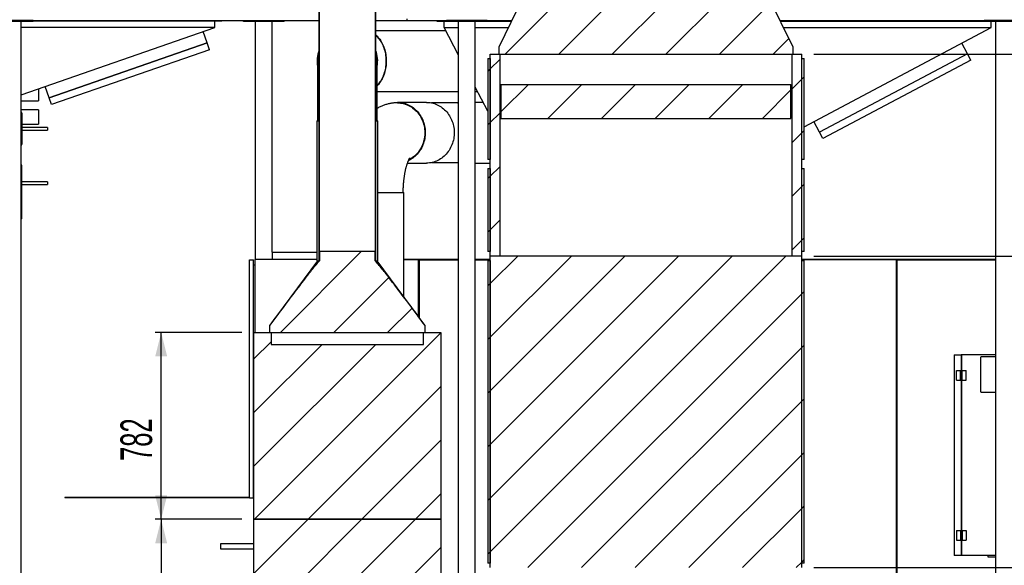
# Model space of a CAD drawing. Header units: millimetres. Extents: x 250 to 59450, y 0 to 41800.
# Tile 29 of 148: x 19527 to 23649, y 18072 to 20356. Entities that reach past the tile are written whole.
import ezdxf

# ---------------------------------------------------------------- set-up
doc = ezdxf.new("R2010")
doc.units = ezdxf.units.MM
doc.header["$LTSCALE"] = 50
doc.linetypes.add('CENTER', pattern=[10.16, 6.35, -1.27, 1.27, -1.27])
doc.layers.add('MASS', color=29, linetype='Continuous')
doc.layers.add('SCHNITT', color=5, linetype='CENTER')
doc.styles.add('SLDTEXTSTYLE0', font='TXT', dxfattribs={"width": 0.605})
doc.dimstyles.new('SLDDIMSTYLE2', dxfattribs={"dimtxt": 128.415934, "dimasz": 100, "dimexe": 0, "dimexo": 0.0625, "dimgap": 32.103984, "dimtad": 1, "dimdec": 1, "dimrnd": 1e-09, "dimzin": 12, "dimdsep": 46, "dimtxsty": 'SLDTEXTSTYLE0', "dimsah": 1, "dimcen": 0.09, "dimadec": 0, "dimazin": 3, "dimtfac": 1, "dimtdec": 1, "dimtofl": 0, "dimtmove": 0, "dimatfit": 3, "dimfxl": 1, "dimfrac": 2, "dimtolj": 1, "dimtzin": 12, "dimarcsym": 0})

# ---------------------------------------------------------------- blocks, each defined once
blk = doc.blocks.new('_D_89')
at = {"layer": 'MASS'}
for p, q in [((22850.7, 19366.7), (24798.7, 19366.7)), ((24773.7, 18062.7), (24773.7, 19366.7)), ((22850.7, 18062.7), (24798.7, 18062.7))]:
    blk.add_line(p, q, dxfattribs=at)
for points in [[(24773.7, 19366.7), (24748.7, 19266.7), (24798.7, 19266.7)], [(24773.7, 18062.7), (24798.7, 18162.7), (24748.7, 18162.7)]]:
    blk.add_solid(points, dxfattribs=at)
at = {"layer": 'MASS', "insert": (24603.1, 18518.8), "char_height": 132.29, "attachment_point": 1, "rotation": 90, "style": 'SLDTEXTSTYLE0'}
blk.add_mtext('1304', dxfattribs=at)
blk = doc.blocks.new('_D_90')
at = {"layer": 'MASS'}
for p, q in [((22850.7, 20211.7), (24798.7, 20211.7)), ((24773.7, 19366.7), (24773.7, 20211.7)), ((22850.7, 19366.7), (24798.7, 19366.7))]:
    blk.add_line(p, q, dxfattribs=at)
for points in [[(24773.7, 20211.7), (24748.7, 20111.7), (24798.7, 20111.7)], [(24773.7, 19366.7), (24798.7, 19466.7), (24748.7, 19466.7)]]:
    blk.add_solid(points, dxfattribs=at)
at = {"layer": 'MASS', "insert": (24603.1, 19642.3), "char_height": 132.29, "attachment_point": 1, "rotation": 90, "style": 'SLDTEXTSTYLE0'}
blk.add_mtext('845', dxfattribs=at)
blk = doc.blocks.new('_D_96')
at = {"layer": 'MASS'}
for p, q in [((22798.7, 29737.7), (25848.7, 29737.7)), ((25823.7, 29737.7), (25823.7, 17352.7)), ((23798.7, 17352.7), (25848.7, 17352.7))]:
    blk.add_line(p, q, dxfattribs=at)
for points in [[(25823.7, 29737.7), (25798.7, 29637.7), (25848.7, 29637.7)], [(25823.7, 17352.7), (25848.7, 17452.7), (25798.7, 17452.7)]]:
    blk.add_solid(points, dxfattribs=at)
at = {"layer": 'MASS', "insert": (25653.1, 23300.3), "char_height": 132.29, "attachment_point": 1, "rotation": 90, "style": 'SLDTEXTSTYLE0'}
blk.add_mtext('12385', dxfattribs=at)
blk = doc.blocks.new('_D_98')
at = {"layer": 'MASS'}
for p, q in [((20457.7, 18264.7), (20094.5, 18264.7)), ((20119.5, 18264.7), (20119.5, 17352.7))]:
    blk.add_line(p, q, dxfattribs=at)
for points in [[(20119.5, 18264.7), (20094.5, 18164.7), (20144.5, 18164.7)], [(20119.5, 17352.7), (20144.5, 17452.7), (20094.5, 17452.7)]]:
    blk.add_solid(points, dxfattribs=at)
at = {"layer": 'MASS', "insert": (19949, 17661.8), "char_height": 132.29, "attachment_point": 1, "rotation": 90, "style": 'SLDTEXTSTYLE0'}
blk.add_mtext('912', dxfattribs=at)
blk = doc.blocks.new('_D_99')
at = {"layer": 'MASS'}
for p, q in [((20457.7, 19046.7), (20094.5, 19046.7)), ((20119.5, 18264.7), (20119.5, 19046.7)), ((20457.7, 18264.7), (20094.5, 18264.7))]:
    blk.add_line(p, q, dxfattribs=at)
for points in [[(20119.5, 19046.7), (20094.5, 18946.7), (20144.5, 18946.7)], [(20119.5, 18264.7), (20144.5, 18364.7), (20094.5, 18364.7)]]:
    blk.add_solid(points, dxfattribs=at)
at = {"layer": 'MASS', "insert": (19949, 18508.8), "char_height": 132.29, "attachment_point": 1, "rotation": 90, "style": 'SLDTEXTSTYLE0'}
blk.add_mtext('782', dxfattribs=at)

msp = doc.modelspace()

# ---------------------------------------------------------------- hatches: boundary and pattern name
at = {"layer": 'SCHNITT', "linetype": 'Continuous', "lineweight": 18}
h = msp.add_hatch(dxfattribs=at)
h.set_pattern_fill('ANSI31', color=256, scale=50, style=0)
h.paths.add_polyline_path([(20782.25, 19346.74), (20782.25, 20712.74), (20780.1, 20712.74), (20780.1, 19346.74)], flags=0)
h = msp.add_hatch(dxfattribs=at)
h.set_pattern_fill('ANSI31', color=256, scale=50, style=0)
h.paths.add_polyline_path([(21017.22, 19346.74), (21017.22, 20712.74), (21015.08, 20712.74), (21015.08, 19346.74)], flags=0)
h = msp.add_hatch(dxfattribs=at)
h.set_pattern_fill('ANSI31', color=256, scale=50, angle=3e-322, style=0)
h.paths.add_polyline_path([(22648.66, 20476.74), (22648.66, 20506.74), (21648.66, 20506.74), (21648.66, 20476.74), (21533.66, 20241.74), (21533.66, 20211.74), (22763.66, 20211.74), (22763.66, 20241.74)], flags=0)
h = msp.add_hatch(dxfattribs=at)
h.set_pattern_fill('ANSI31', color=256, scale=50, angle=3e-322, style=0)
h.paths.add_polyline_path([(21496.66, 20171.74), (21496.66, 19406.74), (21496.66, 19366.74), (21536.66, 19366.74), (21536.66, 20211.74), (21496.66, 20211.74)], flags=0)
h = msp.add_hatch(dxfattribs=at)
h.set_pattern_fill('ANSI31', color=256, scale=50, angle=3e-322, style=0)
h.paths.add_polyline_path([(22800.66, 19366.74), (22800.66, 19406.74), (22800.66, 20171.74), (22800.66, 20211.74), (22760.66, 20211.74), (22760.66, 19366.74)], flags=0)
h = msp.add_hatch(dxfattribs=at)
h.set_pattern_fill('ANSI31', color=256, scale=50, angle=3e-322, style=0)
h.paths.add_polyline_path([(21496.66, 20192.74), (21486.66, 20192.74), (21486.66, 19770.74), (21496.66, 19770.74)], flags=0)
h = msp.add_hatch(dxfattribs=at)
h.set_pattern_fill('ANSI31', color=256, scale=50, angle=3e-322, style=0)
h.paths.add_polyline_path([(22810.66, 20192.74), (22800.66, 20192.74), (22800.66, 19770.74), (22810.66, 19770.74)], flags=0)
h = msp.add_hatch(dxfattribs=at)
h.set_pattern_fill('ANSI31', color=256, scale=50, angle=3e-322, style=0)
h.paths.add_polyline_path([(21541.66, 20084.74), (21541.66, 19941.74), (22755.66, 19941.74), (22755.66, 20084.74)], flags=0)
h = msp.add_hatch(dxfattribs=at)
h.set_pattern_fill('ANSI31', color=256, scale=50, angle=3e-322, style=0)
h.paths.add_polyline_path([(21486.66, 19385.74), (21496.66, 19385.74), (21496.66, 19732.74), (21486.66, 19732.74)], flags=0)
h = msp.add_hatch(dxfattribs=at)
h.set_pattern_fill('ANSI31', color=256, scale=50, angle=3e-322, style=0)
h.paths.add_polyline_path([(22800.66, 19385.74), (22810.66, 19385.74), (22810.66, 19732.74), (22800.66, 19732.74)], flags=0)
h = msp.add_hatch(dxfattribs=at)
h.set_pattern_fill('ANSI31', color=256, scale=50, style=0)
edge = h.paths.add_edge_path(flags=0)
edge.add_line((20573.66, 19076.74), (20573.66, 19046.74))
edge.add_line((20573.66, 19046.74), (21223.66, 19046.74))
edge.add_line((21223.66, 19046.74), (21223.66, 19076.74))
edge.add_spline(control_points=[(21223.66, 19076.74), (21205.13, 19101.64), (21186.57, 19126.52), (21167.96, 19151.37), (21149.35, 19176.22), (21130.7, 19201.03), (21111.92, 19225.74), (21080.65, 19266.86), (21049.63, 19308.34), (21015.08, 19346.74)], knot_values=[0, 0, 0, 0, 0.0931223, 0.0931223, 0.0931223, 0.1862452, 0.1862452, 0.1862452, 0.3412744, 0.3412744, 0.3412744, 0.3412744], weights=[1, 1, 1, 1, 1, 1, 1, 1, 1, 1], degree=3, periodic=0)
edge.add_line((21015.08, 19346.74), (21015.08, 19386.74))
edge.add_line((21015.08, 19386.74), (20782.25, 19386.74))
edge.add_line((20782.25, 19386.74), (20782.25, 19346.74))
edge.add_spline(control_points=[(20782.25, 19346.74), (20750.22, 19311.14), (20721.31, 19272.83), (20692.27, 19234.76), (20672.3, 19208.57), (20652.51, 19182.26), (20632.76, 19155.91), (20613.02, 19129.55), (20593.33, 19103.16), (20573.66, 19076.74)], knot_values=[0, 0, 0, 0, 0.1436533, 0.1436533, 0.1436533, 0.2424098, 0.2424098, 0.2424098, 0.3411699, 0.3411699, 0.3411699, 0.3411699], weights=[1, 1, 1, 1, 1, 1, 1, 1, 1, 1], degree=3, periodic=0)
h = msp.add_hatch(dxfattribs=at)
h.set_pattern_fill('ANSI31', color=256, scale=50, angle=3e-322, style=0)
h.paths.add_polyline_path([(21496.66, 19347.74), (21486.66, 19347.74), (21486.66, 18081.74), (21496.66, 18081.74)], flags=0)
h = msp.add_hatch(dxfattribs=at)
h.set_pattern_fill('ANSI31', color=256, scale=50, angle=3e-322, style=0)
h.paths.add_polyline_path([(22800.66, 18062.74), (22800.66, 18102.74), (22800.66, 19326.74), (22800.66, 19366.74), (22760.66, 19366.74), (21536.66, 19366.74), (21496.66, 19366.74), (21496.66, 19326.74), (21496.66, 18102.74), (21496.66, 18062.74), (21536.66, 18062.74), (22760.66, 18062.74)], flags=0)
h = msp.add_hatch(dxfattribs=at)
h.set_pattern_fill('ANSI31', color=256, scale=50, angle=3e-322, style=0)
h.paths.add_polyline_path([(22800.66, 18081.74), (22810.66, 18081.74), (22810.66, 19347.74), (22800.66, 19347.74)], flags=0)
h = msp.add_hatch(dxfattribs=at)
h.set_pattern_fill('ANSI31', color=256, scale=50, style=0)
h.paths.add_polyline_path([(20507.66, 19046.74), (20507.66, 18264.74), (21289.66, 18264.74), (21289.66, 19046.74), (21217.66, 19046.74), (21217.66, 18996.74), (20579.66, 18996.74), (20579.66, 19046.74)], flags=0)
h = msp.add_hatch(dxfattribs=at)
h.set_pattern_fill('ANSI31', color=256, scale=50, style=0)
h.paths.add_polyline_path([(20507.66, 18264.74), (20507.66, 17482.74), (21289.66, 17482.74), (21289.66, 18264.74)], flags=0)

# ---------------------------------------------------------------- linework, layer by layer
at = {"color": 11, "linetype": 'Continuous', "lineweight": 25, "true_color": 0xff8080}
for p, q in [((20780.1, 19346.74), (20780.1, 20712.74)), ((20782.25, 19346.74), (20782.25, 20712.74)), ((21015.08, 20712.74), (21015.08, 19346.74)), ((21017.22, 20712.74), (21017.22, 19346.74)), ((21310.46, 20309.74), (21017.22, 20309.74)), ((20773.66, 20182.74), (20773.66, 19932.74)), ((21023.66, 19932.74), (21023.66, 20182.74)), ((21023.66, 20055.74), (21363.66, 20055.74)), ((21433.66, 20055.74), (21443.23, 20055.74)), ((21229.9, 20009.74), (21108.68, 20009.74)), ((21363.66, 20007.74), (21250.43, 20007.74)), ((21467.28, 20009.74), (21433.66, 20009.74)), ((20771.66, 19932.74), (20771.66, 19346.74)), ((20771.66, 19932.74), (20780.1, 19932.74)), ((21017.22, 19932.74), (21025.66, 19932.74)), ((21025.66, 19346.74), (21025.66, 19932.74)), ((21150.52, 19755.74), (21229.9, 19755.74)), ((21250.43, 19757.74), (21363.66, 19757.74)), ((21433.66, 19755.74), (21496.66, 19755.74)), ((21025.66, 19632.74), (21134.66, 19632.74)), ((21134.66, 19196.89), (21134.66, 19632.74)), ((20583.66, 19382.74), (20583.66, 19352.74)), ((20583.66, 19382.74), (20771.66, 19382.74)), ((20782.25, 19386.74), (20782.25, 19346.74)), ((20782.25, 19386.74), (21015.08, 19386.74)), ((21015.08, 19346.74), (21015.08, 19386.74)), ((20773.66, 19346.74), (20573.66, 19076.74)), ((20771.66, 19346.74), (20780.1, 19346.74)), ((20782.25, 19346.74), (20780.1, 19346.74)), ((21017.22, 19346.74), (21015.08, 19346.74)), ((21017.22, 19346.74), (21025.66, 19346.74)), ((21223.66, 19076.74), (21023.66, 19346.74)), ((20507.66, 19046.74), (20579.66, 19046.74)), ((20507.66, 18264.74), (20507.66, 19046.74)), ((20573.66, 19046.74), (20573.66, 19076.74)), ((20573.66, 19046.74), (21223.66, 19046.74)), ((20579.66, 19046.74), (20579.66, 18996.74)), ((21217.66, 18996.74), (21217.66, 19046.74)), ((21217.66, 19046.74), (21289.66, 19046.74)), ((21223.66, 19076.74), (21223.66, 19046.74)), ((21289.66, 19046.74), (21289.66, 18264.74)), ((20579.66, 18996.74), (21217.66, 18996.74)), ((20507.66, 18264.74), (21289.66, 18264.74)), ((20507.66, 17482.74), (20507.66, 18264.74)), ((21289.66, 18264.74), (20507.66, 18264.74)), ((21289.66, 18264.74), (21289.66, 17482.74)), ((20507.66, 18162.39), (20367.66, 18162.39)), ((20367.66, 18162.39), (20367.66, 18141.09)), ((20367.66, 18141.09), (20507.66, 18141.09))]:
    msp.add_line(p, q, dxfattribs=at)
at = {"color": 36, "linetype": 'Continuous', "lineweight": 25, "true_color": 0x7c3c04}
for p, q in [((21533.66, 20241.74), (21648.66, 20476.74)), ((22648.66, 20476.74), (22763.66, 20241.74)), ((21273.66, 20349.74), (21273.66, 20352.74)), ((21273.66, 20349.74), (21313.66, 20349.74)), ((21303.66, 20322.74), (21303.66, 20349.74)), ((21363.66, 20207.96), (21303.66, 20322.74)), ((21303.66, 20322.74), (21363.66, 20322.74)), ((21433.66, 20322.74), (21573.3, 20322.74)), ((21483.66, 20349.74), (21586.51, 20349.74)), ((22710.81, 20349.74), (23563.66, 20349.74)), ((22724.03, 20322.74), (23593.66, 20322.74)), ((22810.66, 19907.66), (23593.66, 20322.74)), ((23593.66, 20322.74), (23593.66, 20347.74)), ((21533.66, 20211.74), (21533.66, 20241.74)), ((22763.66, 20241.74), (22763.66, 20211.74)), ((23493.91, 20213.27), (23470.49, 20257.44)), ((21496.66, 20171.74), (21496.66, 20211.74)), ((21496.66, 20211.74), (21536.66, 20211.74)), ((21533.66, 20211.74), (22763.66, 20211.74)), ((21536.66, 20211.74), (21536.66, 19366.74)), ((22760.66, 19366.74), (22760.66, 20211.74)), ((22760.66, 20211.74), (22800.66, 20211.74)), ((22800.66, 20171.74), (22800.66, 20211.74)), ((23493.91, 20213.27), (22875.44, 19885.4)), ((23493.91, 20213.27), (22875.44, 19885.4)), ((23507.96, 20186.76), (23493.91, 20213.27)), ((21486.66, 20192.74), (21486.66, 19770.74)), ((21486.66, 20192.74), (21496.66, 20192.74)), ((21496.66, 20192.74), (21496.66, 19770.74)), ((21496.66, 19406.74), (21496.66, 20171.74)), ((22800.66, 19770.74), (22800.66, 20192.74)), ((22800.66, 20192.74), (22810.66, 20192.74)), ((22800.66, 19406.74), (22800.66, 20171.74)), ((22810.66, 19770.74), (22810.66, 20192.74)), ((23507.96, 20186.76), (22889.49, 19858.9)), ((21486.66, 19972.66), (21433.66, 20074.05)), ((21541.66, 20084.74), (22755.66, 20084.74)), ((21541.66, 20084.74), (21541.66, 19941.74)), ((22755.66, 19941.74), (22755.66, 20084.74)), ((19605.66, 20066.12), (19605.66, 20015.59)), ((19533.66, 20015.59), (19605.66, 20015.59)), ((19605.66, 19978.89), (19533.66, 19978.89)), ((19605.66, 19978.89), (19605.66, 19918.59)), ((19533.66, 19918.59), (19534.66, 19918.59)), ((19536.66, 19918.59), (19605.66, 19918.59)), ((21541.66, 19941.74), (22755.66, 19941.74)), ((22875.44, 19885.4), (22852.02, 19929.58)), ((22889.49, 19858.9), (22875.44, 19885.4)), ((21496.66, 19770.74), (21486.66, 19770.74)), ((22810.66, 19770.74), (22800.66, 19770.74)), ((21486.66, 19732.74), (21496.66, 19732.74)), ((21486.66, 19732.74), (21486.66, 19385.74)), ((21496.66, 19732.74), (21496.66, 19385.74)), ((22800.66, 19732.74), (22810.66, 19732.74)), ((22800.66, 19385.74), (22800.66, 19732.74)), ((22810.66, 19385.74), (22810.66, 19732.74)), ((21496.66, 19385.74), (21486.66, 19385.74)), ((21496.66, 19366.74), (21496.66, 19406.74)), ((22800.66, 19366.74), (22800.66, 19406.74)), ((22810.66, 19385.74), (22800.66, 19385.74)), ((21486.66, 19347.74), (21486.66, 18081.74)), ((21486.66, 19347.74), (21496.66, 19347.74)), ((21496.66, 19326.74), (21496.66, 19366.74)), ((21536.66, 19366.74), (21496.66, 19366.74)), ((21536.66, 19366.74), (21496.66, 19366.74)), ((21496.66, 19347.74), (21496.66, 18081.74)), ((22760.66, 19366.74), (21536.66, 19366.74)), ((22800.66, 19366.74), (22760.66, 19366.74)), ((22800.66, 19366.74), (22760.66, 19366.74)), ((22800.66, 19326.74), (22800.66, 19366.74)), ((22800.66, 19347.74), (22810.66, 19347.74)), ((22800.66, 18081.74), (22800.66, 19347.74)), ((22810.66, 18081.74), (22810.66, 19347.74)), ((21496.66, 18102.74), (21496.66, 19326.74)), ((22800.66, 18102.74), (22800.66, 19326.74)), ((21496.66, 18062.74), (21496.66, 18102.74)), ((22800.66, 18062.74), (22800.66, 18102.74)), ((21496.66, 18081.74), (21486.66, 18081.74)), ((22810.66, 18081.74), (22800.66, 18081.74))]:
    msp.add_line(p, q, dxfattribs=at)
at = {"color": 136, "linetype": 'Continuous', "lineweight": 25, "true_color": 0x008080}
for p, q in [((19583.66, 20352.74), (19413.66, 20352.74)), ((19583.66, 20347.74), (19413.66, 20347.74)), ((19533.66, 17357.74), (19533.66, 20347.74)), ((19583.66, 20352.74), (20780.1, 20352.74)), ((19583.66, 20347.74), (19583.66, 20352.74)), ((20463.66, 20347.74), (20463.66, 20352.74)), ((20633.66, 20347.74), (20463.66, 20347.74)), ((20513.66, 19352.74), (20513.66, 20347.74)), ((20583.66, 19382.74), (20583.66, 20347.74)), ((20633.66, 20347.74), (20633.66, 20352.74)), ((21017.22, 20352.74), (21148.66, 20352.74)), ((21148.66, 20352.74), (21148.66, 20358.74)), ((21148.66, 20352.74), (21313.66, 20352.74)), ((21313.66, 20347.74), (21313.66, 20352.74)), ((21483.66, 20352.74), (21313.66, 20352.74)), ((21483.66, 20347.74), (21313.66, 20347.74)), ((21363.66, 17357.74), (21363.66, 20347.74)), ((21433.66, 17357.74), (21433.66, 20347.74)), ((21483.66, 20352.74), (21587.98, 20352.74)), ((21483.66, 20347.74), (21483.66, 20352.74)), ((22709.34, 20352.74), (23563.66, 20352.74)), ((23563.66, 20347.74), (23563.66, 20352.74)), ((23688.66, 20352.74), (23563.66, 20352.74)), ((23733.66, 20347.74), (23563.66, 20347.74)), ((23613.66, 17357.74), (23613.66, 20347.74))]:
    msp.add_line(p, q, dxfattribs=at)
at = {"color": 190, "linetype": 'Continuous', "lineweight": 25, "true_color": 0x8000ff}
for p, q in [((20343.66, 20322.74), (19533.66, 20322.74)), ((19533.66, 20041.08), (20343.66, 20322.74)), ((20373.66, 20349.74), (19583.66, 20349.74)), ((20343.66, 20322.74), (20343.66, 20349.74)), ((20373.66, 20349.74), (20373.66, 20352.74)), ((20311.27, 20258.54), (20294.85, 20305.77)), ((19650.1, 20028.64), (20311.27, 20258.54)), ((20311.27, 20258.54), (19650.1, 20028.64)), ((20321.12, 20230.21), (20311.27, 20258.54)), ((20321.12, 20230.21), (19659.95, 20000.3)), ((19650.1, 20028.64), (19633.68, 20075.86)), ((19659.95, 20000.3), (19650.1, 20028.64)), ((19534.66, 19834.48), (19534.66, 19964)), ((19536.66, 19964), (19536.66, 19834.48)), ((19534.66, 19905.24), (19533.66, 19905.24)), ((19533.66, 19893.24), (19534.66, 19893.24)), ((19643.66, 19905.24), (19536.66, 19905.24)), ((19536.66, 19893.24), (19643.66, 19893.24)), ((19643.66, 19905.24), (19643.66, 19893.24)), ((19536.66, 19746.74), (19533.66, 19746.74)), ((19536.66, 19521.74), (19536.66, 19746.74)), ((19643.66, 19677.74), (19536.66, 19677.74)), ((19536.66, 19665.74), (19643.66, 19665.74)), ((19643.66, 19677.74), (19643.66, 19665.74)), ((19536.66, 19521.74), (19533.66, 19521.74))]:
    msp.add_line(p, q, dxfattribs=at)
at = {"color": 8, "linetype": 'Continuous', "lineweight": 25, "true_color": 0x808080}
for p, q in [((20488.66, 19350.24), (20505.66, 19350.24)), ((20488.66, 18355.24), (20488.66, 19350.24)), ((20505.66, 18355.24), (20505.66, 19350.24)), ((20505.66, 19330.24), (20511.66, 19330.24)), ((20771.66, 19352.74), (20511.66, 19352.74)), ((20511.66, 19352.74), (20511.66, 19046.74)), ((21363.66, 19352.74), (21134.66, 19352.74)), ((21197.16, 19350.24), (21134.66, 19350.24)), ((21197.16, 19112.52), (21197.16, 19350.24)), ((21200.16, 19336.74), (21197.16, 19336.74)), ((21200.16, 19350.24), (21363.66, 19350.24)), ((21200.16, 19108.47), (21200.16, 19350.24)), ((21496.66, 19352.74), (21433.66, 19352.74)), ((21433.66, 19350.24), (21496.66, 19350.24)), ((23613.66, 19352.74), (22800.66, 19352.74)), ((23197.16, 19350.24), (22800.66, 19350.24)), ((23197.16, 17955.24), (23197.16, 19350.24)), ((23200.16, 19336.74), (23197.16, 19336.74)), ((23200.16, 19350.24), (23613.66, 19350.24)), ((23200.16, 17955.24), (23200.16, 19350.24)), ((21200.16, 19328.74), (21197.16, 19328.74)), ((23200.16, 19328.74), (23197.16, 19328.74)), ((19715.66, 18356.24), (19715.66, 18355.24)), ((20488.66, 18356.24), (19715.66, 18356.24)), ((20488.66, 18355.24), (19715.66, 18355.24)), ((20488.66, 18355.24), (20505.66, 18355.24)), ((20505.66, 18375.24), (20507.66, 18375.24)), ((20505.66, 18356.24), (20505.66, 18355.24))]:
    msp.add_line(p, q, dxfattribs=at)
at = {"color": 250, "linetype": 'Continuous', "lineweight": 25, "true_color": 0x404040}
for p, q in [((23438.66, 18952.74), (23438.66, 18112.74)), ((23438.66, 18952.74), (23468.66, 18952.74)), ((23469.66, 18952.74), (23468.66, 18952.74)), ((23468.66, 18952.74), (23468.66, 18887.74)), ((23468.66, 18952.74), (23468.66, 18887.74)), ((23469.66, 18952.74), (23469.66, 18887.74)), ((23613.66, 18952.74), (23469.66, 18952.74)), ((23548.66, 18941.74), (23548.66, 18799.74)), ((23613.66, 18944.74), (23551.66, 18944.74)), ((23448.66, 18847.74), (23448.66, 18887.74)), ((23448.66, 18887.74), (23464.66, 18887.74)), ((23464.66, 18847.74), (23464.66, 18887.74)), ((23464.66, 18887.74), (23466.66, 18887.74)), ((23466.66, 18847.74), (23466.66, 18887.74)), ((23466.66, 18887.74), (23470.66, 18887.74)), ((23470.66, 18847.74), (23470.66, 18887.74)), ((23470.66, 18887.74), (23472.66, 18887.74)), ((23472.66, 18847.74), (23472.66, 18887.74)), ((23472.66, 18887.74), (23488.66, 18887.74)), ((23488.66, 18847.74), (23488.66, 18887.74)), ((23448.66, 18847.74), (23464.66, 18847.74)), ((23464.66, 18847.74), (23466.66, 18847.74)), ((23466.66, 18847.74), (23470.66, 18847.74)), ((23468.66, 18847.74), (23468.66, 18217.74)), ((23468.66, 18847.74), (23468.66, 18217.74)), ((23469.66, 18847.74), (23469.66, 18217.74)), ((23470.66, 18847.74), (23472.66, 18847.74)), ((23472.66, 18847.74), (23488.66, 18847.74)), ((23551.66, 18796.74), (23613.66, 18796.74)), ((23448.66, 18217.74), (23448.66, 18177.74)), ((23448.66, 18217.74), (23464.66, 18217.74)), ((23464.66, 18217.74), (23464.66, 18177.74)), ((23464.66, 18217.74), (23466.66, 18217.74)), ((23466.66, 18217.74), (23466.66, 18177.74)), ((23466.66, 18217.74), (23470.66, 18217.74)), ((23470.66, 18217.74), (23470.66, 18177.74)), ((23470.66, 18217.74), (23472.66, 18217.74)), ((23472.66, 18217.74), (23472.66, 18177.74)), ((23472.66, 18217.74), (23488.66, 18217.74)), ((23488.66, 18217.74), (23488.66, 18177.74)), ((23448.66, 18177.74), (23464.66, 18177.74)), ((23464.66, 18177.74), (23466.66, 18177.74)), ((23466.66, 18177.74), (23470.66, 18177.74)), ((23468.66, 18177.74), (23468.66, 18112.74)), ((23468.66, 18177.74), (23468.66, 18112.74)), ((23469.66, 18177.74), (23469.66, 18112.74)), ((23470.66, 18177.74), (23472.66, 18177.74)), ((23472.66, 18177.74), (23488.66, 18177.74)), ((23468.66, 18112.74), (23438.66, 18112.74)), ((23469.66, 18112.74), (23468.66, 18112.74)), ((23613.66, 18112.74), (23469.66, 18112.74)), ((23580.66, 18106.74), (23580.66, 18112.74)), ((23583.66, 18106.74), (23580.66, 18106.74)), ((23613.66, 18106.74), (23583.66, 18106.74))]:
    msp.add_line(p, q, dxfattribs=at)
at = {"color": 11, "linetype": 'Continuous', "lineweight": 25, "true_color": 0xff8080, "flags": 128}
for points in [[(21017.22, 20292.37), (21019.16, 20290.72), (21023.13, 20287.04), (21026.95, 20283.07), (21030.61, 20278.82), (21034.12, 20274.31), (21037.45, 20269.53), (21040.59, 20264.52), (21043.55, 20259.28), (21046.31, 20253.82), (21048.86, 20248.17), (21051.19, 20242.33), (21053.3, 20236.33), (21055.19, 20230.18), (21056.84, 20223.9), (21058.26, 20217.5), (21059.44, 20211), (21060.37, 20204.43), (21061.06, 20197.79), (21061.49, 20191.12), (21061.68, 20184.42), (21061.62, 20177.71), (21061.31, 20171.02), (21060.74, 20164.37), (21059.93, 20157.76), (21058.88, 20151.22), (21057.58, 20144.78), (21056.05, 20138.43), (21054.28, 20132.21), (21052.27, 20126.13), (21050.05, 20120.21), (21047.61, 20114.47), (21044.95, 20108.91), (21042.1, 20103.56), (21039.04, 20098.43), (21035.8, 20093.53), (21032.39, 20088.89), (21028.8, 20084.5), (21025.05, 20080.39), (21023.66, 20078.98)], [(21017.22, 20290.05), (21020.75, 20286.91), (21024.6, 20283.08), (21028.3, 20278.97), (21031.84, 20274.59), (21035.21, 20269.95), (21038.41, 20265.06), (21041.41, 20259.93), (21044.22, 20254.59), (21046.82, 20249.05), (21049.21, 20243.31), (21051.38, 20237.41), (21053.32, 20231.35), (21055.03, 20225.15), (21056.51, 20218.83), (21057.75, 20212.41), (21058.74, 20205.9), (21059.49, 20199.33), (21059.99, 20192.72), (21060.24, 20186.07), (21060.24, 20179.42), (21059.99, 20172.77), (21059.49, 20166.15), (21058.74, 20159.58), (21057.75, 20153.08), (21056.51, 20146.66), (21055.03, 20140.34), (21053.32, 20134.14), (21051.38, 20128.08), (21049.21, 20122.17), (21046.82, 20116.44), (21044.22, 20110.89), (21041.41, 20105.55), (21038.41, 20100.43), (21035.21, 20095.54), (21031.84, 20090.9), (21028.3, 20086.51), (21024.6, 20082.4), (21023.66, 20081.43)], [(21017.22, 20290.05), (21020.75, 20286.91), (21024.6, 20283.08), (21028.3, 20278.97), (21031.84, 20274.59), (21035.21, 20269.95), (21038.41, 20265.06), (21041.41, 20259.93), (21044.22, 20254.59), (21046.82, 20249.05), (21049.21, 20243.31), (21051.38, 20237.41), (21053.32, 20231.35), (21055.03, 20225.15), (21056.51, 20218.83), (21057.75, 20212.41), (21058.74, 20205.9), (21059.49, 20199.33), (21059.99, 20192.72), (21060.24, 20186.07), (21060.24, 20179.42), (21059.99, 20172.77), (21059.49, 20166.15), (21058.74, 20159.58), (21057.75, 20153.08), (21056.51, 20146.66), (21055.03, 20140.34), (21053.32, 20134.14), (21051.38, 20128.08), (21049.21, 20122.17), (21046.82, 20116.44), (21044.22, 20110.89), (21041.41, 20105.55), (21038.41, 20100.43), (21035.21, 20095.54), (21031.84, 20090.9), (21028.3, 20086.51), (21024.6, 20082.4), (21023.66, 20081.43)], [(21075.55, 20004.47), (21081.34, 20006.17), (21087.33, 20007.58), (21093.39, 20008.64), (21099.49, 20009.34), (21105.61, 20009.7), (21111.75, 20009.7), (21117.87, 20009.34), (21123.97, 20008.64), (21130.03, 20007.58), (21136.02, 20006.17), (21141.94, 20004.43), (21147.77, 20002.34), (21153.49, 19999.91), (21159.08, 19997.17), (21164.54, 19994.1), (21169.84, 19990.72), (21174.96, 19987.04), (21179.91, 19983.07), (21184.65, 19978.82), (21189.18, 19974.31), (21193.49, 19969.53), (21197.56, 19964.52), (21201.39, 19959.28), (21204.95, 19953.82), (21208.25, 19948.17), (21211.27, 19942.33), (21214, 19936.33), (21216.44, 19930.18), (21218.58, 19923.9), (21220.42, 19917.5), (21221.94, 19911), (21223.14, 19904.43), (21224.03, 19897.79), (21224.6, 19891.12), (21224.84, 19884.42), (21224.76, 19877.71), (21224.35, 19871.02), (21223.63, 19864.37), (21222.58, 19857.76), (21221.22, 19851.22), (21219.54, 19844.78), (21217.55, 19838.43), (21215.26, 19832.21), (21212.67, 19826.13), (21209.79, 19820.21), (21206.63, 19814.47), (21203.2, 19808.91), (21199.51, 19803.56), (21195.56, 19798.43), (21191.36, 19793.53), (21186.94, 19788.89), (21182.3, 19784.5), (21177.46, 19780.39), (21172.42, 19776.57), (21167.21, 19773.04), (21161.83, 19769.81), (21156.3, 19766.91), (21154.59, 19766.08)], [(21108.68, 20007.74), (21114.76, 20007.57), (21120.83, 20007.03), (21126.87, 20006.15), (21132.85, 20004.92), (21138.76, 20003.34), (21144.59, 20001.42), (21150.32, 19999.16), (21155.93, 19996.57), (21161.4, 19993.66), (21166.73, 19990.44), (21171.89, 19986.91), (21176.87, 19983.08), (21181.66, 19978.97), (21186.24, 19974.59), (21190.6, 19969.95), (21194.73, 19965.06), (21198.61, 19959.93), (21202.25, 19954.59), (21205.61, 19949.05), (21208.7, 19943.31), (21211.51, 19937.41), (21214.02, 19931.35), (21216.24, 19925.15), (21218.15, 19918.83), (21219.75, 19912.41), (21221.04, 19905.9), (21222.01, 19899.33), (21222.66, 19892.72), (21222.98, 19886.07), (21222.98, 19879.42), (21222.66, 19872.77), (21222.01, 19866.15), (21221.04, 19859.58), (21219.75, 19853.08), (21218.15, 19846.66), (21216.24, 19840.34), (21214.02, 19834.14), (21211.51, 19828.08), (21208.7, 19822.17), (21205.61, 19816.44), (21202.25, 19810.89), (21198.61, 19805.55), (21194.73, 19800.43), (21190.6, 19795.54), (21186.24, 19790.9), (21181.66, 19786.51), (21176.87, 19782.4), (21171.89, 19778.58), (21166.73, 19775.05), (21161.4, 19771.82), (21155.99, 19768.95)], [(21108.68, 20007.74), (21110.58, 20007.73), (21116.66, 20007.44), (21122.72, 20006.8), (21128.74, 20005.8), (21134.7, 20004.46), (21140.59, 20002.78), (21146.39, 20000.75), (21152.08, 19998.39), (21157.65, 19995.7), (21163.08, 19992.69), (21168.35, 19989.37), (21173.46, 19985.75), (21178.38, 19981.83), (21183.11, 19977.63), (21187.62, 19973.17), (21191.91, 19968.45), (21195.97, 19963.48), (21199.77, 19958.29), (21203.32, 19952.88), (21206.6, 19947.28), (21209.61, 19941.49), (21212.32, 19935.53), (21214.75, 19929.43), (21216.87, 19923.19), (21218.69, 19916.84), (21220.19, 19910.39), (21221.38, 19903.86), (21222.25, 19897.27), (21222.79, 19890.65), (21223.01, 19884), (21222.91, 19877.34), (21222.49, 19870.7), (21221.74, 19864.1), (21220.67, 19857.55), (21219.29, 19851.07), (21217.59, 19844.67), (21215.58, 19838.39), (21213.27, 19832.23)], [(21229.9, 20009.74), (21232.97, 20009.7), (21239.09, 20009.34), (21245.19, 20008.64), (21251.24, 20007.58), (21257.24, 20006.17), (21263.16, 20004.43), (21268.99, 20002.34), (21274.71, 19999.91), (21280.3, 19997.17), (21285.76, 19994.1), (21291.05, 19990.72), (21296.18, 19987.04), (21301.12, 19983.07), (21305.87, 19978.82), (21310.4, 19974.31), (21314.71, 19969.53), (21318.78, 19964.52), (21322.6, 19959.28), (21326.17, 19953.82), (21329.47, 19948.17), (21332.49, 19942.33), (21335.22, 19936.33), (21337.66, 19930.18), (21339.8, 19923.9), (21341.63, 19917.5), (21343.16, 19911), (21344.36, 19904.43), (21345.25, 19897.79), (21345.82, 19891.12), (21346.06, 19884.42), (21345.98, 19877.71), (21345.57, 19871.02), (21344.85, 19864.37), (21343.8, 19857.76), (21342.43, 19851.22), (21340.76, 19844.78), (21338.77, 19838.43), (21336.48, 19832.21), (21333.89, 19826.13), (21331.01, 19820.21), (21327.85, 19814.47), (21324.42, 19808.91), (21320.72, 19803.56), (21316.78, 19798.43), (21312.58, 19793.53), (21308.16, 19788.89), (21303.52, 19784.5), (21298.68, 19780.39), (21293.64, 19776.57), (21288.43, 19773.04), (21283.05, 19769.81), (21277.52, 19766.91), (21271.86, 19764.32), (21266.09, 19762.06), (21260.21, 19760.14), (21254.25, 19758.56), (21248.22, 19757.33), (21242.14, 19756.45), (21236.03, 19755.92), (21229.9, 19755.74), (21229.9, 19755.74)], [(21360.2, 20007.74), (21362.27, 20008.64), (21363.66, 20009.09)], [(21213.27, 19832.23), (21210.66, 19826.22), (21207.77, 19820.37), (21204.59, 19814.69), (21201.14, 19809.21), (21197.43, 19803.93), (21193.47, 19798.88), (21189.26, 19794.06), (21184.83, 19789.5), (21180.19, 19785.2), (21175.34, 19781.18), (21170.3, 19777.45), (21165.08, 19774.01), (21159.71, 19770.88), (21155.9, 19768.9)]]:
    msp.add_lwpolyline(points, dxfattribs=at)
at = {"color": 11, "linetype": 'Continuous', "lineweight": 25, "true_color": 0xff8080}
for centre, radius, start, end in [((20898.66, 20182.74), 127, 158.99619, 190.18175), ((20898.66, 20182.74), 125, 161.53069, 180), ((20898.66, 20182.74), 125, 161.53069, 180), ((20898.66, 20182.74), 127, 349.81825, 21.00381), ((20898.66, 20182.74), 125, 0, 18.46931), ((20898.66, 20182.74), 125, 0, 18.46931), ((21369.08, 19775.44), 19.8, 243.35705, 254.1252)]:
    msp.add_arc(centre, radius, start, end, dxfattribs=at)
at = {"color": 190, "linetype": 'Continuous', "lineweight": 25, "true_color": 0x8000ff}
for centre, radius, start, end in [((19531.92, 19964), 4.74, 0, 68.46382), ((19531.92, 19964), 2.74, 0, 50.57731), ((19531.92, 19834.48), 2.74, 309.42269, 0), ((19531.92, 19834.48), 4.74, 291.53618, 0)]:
    msp.add_arc(centre, radius, start, end, dxfattribs=at)
at = {"color": 250, "linetype": 'Continuous', "lineweight": 25, "true_color": 0x404040}
for centre, start, end in [((23551.66, 18941.74), 90, 180), ((23551.66, 18799.74), 180, 270)]:
    msp.add_arc(centre, 3, start, end, dxfattribs=at)
at = {"color": 11, "linetype": 'Continuous', "lineweight": 25, "true_color": 0xff8080}
for points, knots in [([(21108.68, 20007.74), (21106.39, 20007.72), (21101.7, 20007.66), (21094.61, 20007.19), (21087.44, 20006.43), (21080.31, 20005.35), (21073.24, 20003.97), (21066.24, 20002.29), (21059.32, 20000.32), (21052.48, 19998.05), (21045.72, 19995.49), (21039.06, 19992.65), (21032.52, 19989.51), (21027.37, 19986.84), (21024.48, 19985.14), (21023.66, 19984.67)], [0, 0, 0, 0, 0.0762099, 0.1565246, 0.2367626, 0.3169931, 0.3972862, 0.4777143, 0.5583532, 0.639283, 0.7205886, 0.8023611, 0.8846984, 0.9677062, 1, 1, 1, 1]), ([(21132.66, 19632.74), (21132.67, 19633.99), (21132.67, 19637.63), (21132.77, 19643.67), (21132.98, 19650.84), (21133.29, 19657.96), (21133.71, 19665.02), (21134.23, 19672.01), (21134.84, 19678.89), (21135.55, 19685.66), (21136.34, 19692.3), (21137.22, 19698.79), (21138.18, 19705.12), (21139.22, 19711.26), (21140.32, 19717.21), (21141.49, 19722.93), (21142.7, 19728.44), (21143.96, 19733.69), (21145.25, 19738.69), (21146.57, 19743.42), (21147.9, 19747.88), (21149.24, 19752.04), (21150.56, 19755.9), (21151.87, 19759.45), (21153.13, 19762.69), (21154.35, 19765.62), (21155.51, 19768.22), (21156.59, 19770.5), (21157.58, 19772.47), (21158.47, 19774.12), (21159.24, 19775.46), (21159.87, 19776.5), (21160.36, 19777.25), (21160.66, 19777.69), (21160.8, 19777.88), (21160.77, 19777.84), (21160.77, 19777.83)], [0, 0, 0, 0, 0.0175118, 0.0512968, 0.0850637, 0.1187902, 0.1524564, 0.1860422, 0.2195272, 0.2528909, 0.2861124, 0.3191703, 0.3520433, 0.3847095, 0.4171468, 0.4493331, 0.4812463, 0.5128646, 0.5441666, 0.5751319, 0.6057413, 0.6359772, 0.6658247, 0.6952715, 0.7243094, 0.7529344, 0.7811482, 0.8089585, 0.8363799, 0.8634349, 0.8901545, 0.9165783, 0.9427553, 0.968744, 0.9946119, 1, 1, 1, 1]), ([(20782.25, 19346.74), (20776.97, 19340.76), (20766.42, 19328.8), (20751.23, 19310.31), (20733.79, 19288.49), (20714.12, 19263.31), (20679.51, 19218.15), (20632.7, 19155.95), (20593.34, 19103.15), (20573.66, 19076.74)], [0, 0, 0, 0, 0.070099, 0.1402147, 0.2103294, 0.3156854, 0.4210429, 0.7105156, 1, 1, 1, 1]), ([(21223.66, 19076.74), (21205.11, 19101.63), (21168.02, 19151.41), (21122.94, 19211.35), (21088.43, 19256.54), (21067.29, 19283.73), (21048.52, 19307.32), (21032.16, 19327.34), (21020.77, 19340.28), (21015.08, 19346.74)], [0, 0, 0, 0, 0.27287448, 0.54575001, 0.65925518, 0.77275874, 0.84851202, 0.9242662, 1, 1, 1, 1])]:
    msp.add_open_spline(points, degree=3, knots=knots, dxfattribs=at)

# ---------------------------------------------------------------- dimensions: what is measured, and where the dimension line sits
at = {"layer": 'MASS'}
for base, p1, p2, picture, middle in [((25823.66, 17352.74), (22748.66, 29737.74), (23748.66, 17352.74), '_D_96', (25823.66, 23545.24)), ((24773.66, 20211.74), (22800.66, 19366.74), (22800.66, 20211.74), '_D_90', (24773.66, 19789.24)), ((24773.66, 19366.74), (22800.66, 18062.74), (22800.66, 19366.74), '_D_89', (24773.66, 18714.74)), ((20119.52, 19046.74), (20507.66, 18264.74), (20507.66, 19046.74), '_D_99', (20119.52, 18655.74)), ((20119.52, 17352.74), (20507.66, 18264.74), (23748.66, 17352.74), '_D_98', (20119.52, 17808.74))]:
    dim = msp.add_linear_dim(base=base, p1=p1, p2=p2, angle=90, dimstyle='SLDDIMSTYLE2', dxfattribs=at)
    dim.commit()
    dim.dimension.update_dxf_attribs({"geometry": picture, "text_midpoint": middle, "dimtype": 160})

doc.saveas('drawing.dxf')
